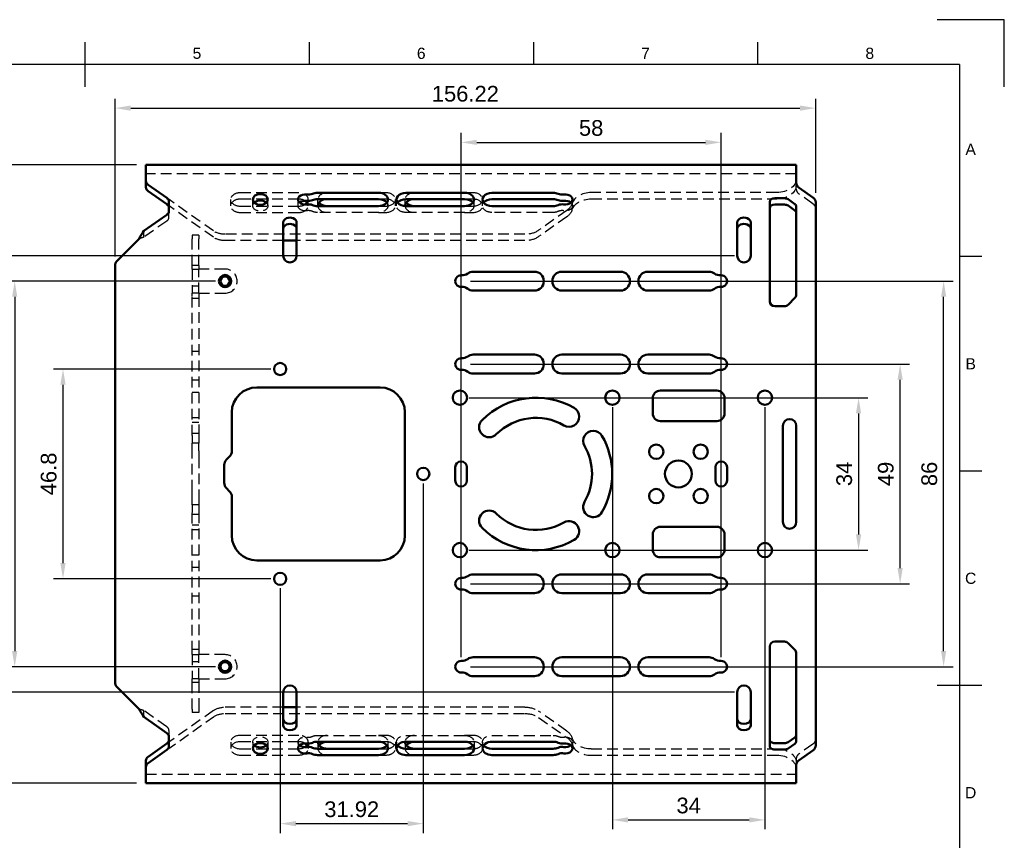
# Model space of a CAD drawing. Header units: millimetres. Extents: x 0 to 420, y 0 to 297.
# Tile 3 of 3: x 200 to 420, y 114 to 297. Entities that reach past the tile are written whole.
import ezdxf
from ezdxf.enums import TextEntityAlignment as Align

# ---------------------------------------------------------------- set-up
doc = ezdxf.new("R2010")
doc.units = ezdxf.units.MM
doc.header["$LTSCALE"] = 0.75
doc.linetypes.add('HIDDEN2', pattern=[4.7625, 3.175, -1.5875])
for name, color, linetype, lineweight in [('BORDER', 7, 'Continuous', 25), ('FD_Dimensions', 7, 'Continuous', 25), ('Hidden', 7, 'HIDDEN2', 25), ('Visible', 7, 'Continuous', 50)]:
    doc.layers.add(name, color=color, linetype=linetype, lineweight=lineweight)
doc.styles.add('FusionTitle', font='arial.ttf')
doc.styles.get("Standard").update_dxf_attribs({"font": 'arial.ttf'})
doc.dimstyles.new('Dim-ISO-25', dxfattribs={"dimtxt": 3.5, "dimasz": 3.5, "dimexe": 2.1, "dimexo": 2.1, "dimgap": 1.4, "dimtad": 1, "dimzin": 12, "dimdsep": 46, "dimtxsty": 'Standard', "dimcen": 0, "dimazin": 3, "dimtp": 0.1, "dimtm": 0.1, "dimtfac": 0.714286, "dimtmove": 0, "dimatfit": 3, "dimfxl": 1, "dimtzin": 12, "dimarcsym": 0})

# ---------------------------------------------------------------- blocks, each defined once
blk = doc.blocks.new('ISO_A3_SHEET')
at = {"layer": 'BORDER'}
for p, q in [((215, 292), (215, 282)), ((265, 292), (265, 287)), ((315, 292), (315, 287)), ((365, 292), (365, 287)), ((410, 287), (20, 287)), ((410, 287), (410, 10)), ((415, 244.16666), (410, 244.16666)), ((415, 196.33333), (410, 196.33333)), ((415, 148.5), (405, 148.5))]:
    blk.add_line(p, q, dxfattribs=at)
at = {"layer": 'Defpoints'}
for p, q in [((420, 297), (405, 297)), ((420, 282), (420, 297))]:
    blk.add_line(p, q, dxfattribs=at)
at = {"layer": 'BORDER', "style": 'FusionTitle'}
for s, p in [('5', (240, 289.5)), ('6', (290, 289.5)), ('7', (340, 289.5)), ('8', (390, 289.5)), ('A', (412.5, 268.08333)), ('B', (412.5, 220.25)), ('C', (412.5, 172.41667)), ('D', (412.5, 124.58334))]:
    blk.add_text(s, height=2.5, dxfattribs=at).set_placement(p, align=Align.MIDDLE)
blk = doc.blocks.new('*D24')
at = {"layer": 'Defpoints', "color": 0, "transparency": 16777216}
for p in [(228.626372, 264.650913), (176.512818, 126.723804), (228.626372, 126.723804)]:
    blk.add_point(p, dxfattribs=at)
at = {"layer": 'FD_Dimensions', "color": 0, "lineweight": -2, "transparency": 16777216}
for p, q in [((226.526372, 264.650913), (174.412818, 264.650913)), ((176.512818, 261.150913), (176.512818, 130.223804)), ((226.526372, 126.723804), (174.412818, 126.723804))]:
    blk.add_line(p, q, dxfattribs=at)
at = {"layer": 'FD_Dimensions', "color": 0, "transparency": 16777216}
for points in [[(175.929485, 261.150913), (177.096152, 261.150913), (176.512818, 264.650913)], [(175.929485, 130.223804), (177.096152, 130.223804), (176.512818, 126.723804)]]:
    blk.add_solid(points, dxfattribs=at)
at = {"layer": 'FD_Dimensions', "color": 0, "transparency": 16777216, "insert": (173.324619, 195.687359), "char_height": 3.5, "attachment_point": 5, "rotation": 90}
blk.add_mtext('137.93', dxfattribs=at)
blk = doc.blocks.new('*D25')
at = {"layer": 'Defpoints', "color": 0, "transparency": 16777216}
for p in [(377.946973, 277.274253), (377.946973, 256.274253), (221.726372, 242.055786)]:
    blk.add_point(p, dxfattribs=at)
at = {"layer": 'FD_Dimensions', "color": 0, "lineweight": -2, "transparency": 16777216}
for p, q in [((221.726372, 244.155786), (221.726372, 279.374253)), ((377.946973, 258.374253), (377.946973, 279.374253)), ((225.226372, 277.274253), (374.446973, 277.274253))]:
    blk.add_line(p, q, dxfattribs=at)
at = {"layer": 'FD_Dimensions', "color": 0, "transparency": 16777216}
for points in [[(225.226372, 277.857587), (225.226372, 276.69092), (221.726372, 277.274253)], [(374.446973, 277.857587), (374.446973, 276.69092), (377.946973, 277.274253)]]:
    blk.add_solid(points, dxfattribs=at)
at = {"layer": 'FD_Dimensions', "color": 0, "transparency": 16777216, "insert": (299.836673, 280.461259), "char_height": 3.5, "attachment_point": 5}
blk.add_mtext('156.22', dxfattribs=at)
blk = doc.blocks.new('*D26')
at = {"layer": 'Defpoints', "color": 0, "transparency": 16777216}
for p in [(356.879305, 269.639539), (298.879305, 152.687359), (356.879305, 152.687359)]:
    blk.add_point(p, dxfattribs=at)
at = {"layer": 'FD_Dimensions', "color": 0, "lineweight": -2, "transparency": 16777216}
for p, q in [((298.879305, 154.787359), (298.879305, 271.739539)), ((356.879305, 154.787359), (356.879305, 271.739539)), ((302.379305, 269.639539), (353.379305, 269.639539))]:
    blk.add_line(p, q, dxfattribs=at)
at = {"layer": 'FD_Dimensions', "color": 0, "transparency": 16777216}
for points in [[(302.379305, 270.222873), (302.379305, 269.056206), (298.879305, 269.639539)], [(353.379305, 270.222873), (353.379305, 269.056206), (356.879305, 269.639539)]]:
    blk.add_solid(points, dxfattribs=at)
at = {"layer": 'FD_Dimensions', "color": 0, "transparency": 16777216, "insert": (327.879305, 272.826545), "char_height": 3.5, "attachment_point": 5}
blk.add_mtext('58', dxfattribs=at)
blk = doc.blocks.new('*D27')
at = {"layer": 'Defpoints', "color": 0, "transparency": 16777216}
for p in [(298.879305, 238.687359), (406.469094, 238.687359), (298.879305, 152.687359)]:
    blk.add_point(p, dxfattribs=at)
at = {"layer": 'FD_Dimensions', "color": 0, "lineweight": -2, "transparency": 16777216}
for p, q in [((300.979305, 238.687359), (408.569094, 238.687359)), ((406.469094, 156.187359), (406.469094, 235.187359)), ((300.979305, 152.687359), (408.569094, 152.687359))]:
    blk.add_line(p, q, dxfattribs=at)
at = {"layer": 'FD_Dimensions', "color": 0, "transparency": 16777216}
for points in [[(405.885761, 235.187359), (407.052428, 235.187359), (406.469094, 238.687359)], [(405.885761, 156.187359), (407.052428, 156.187359), (406.469094, 152.687359)]]:
    blk.add_solid(points, dxfattribs=at)
at = {"layer": 'FD_Dimensions', "color": 0, "transparency": 16777216, "insert": (403.282089, 195.687359), "char_height": 3.5, "attachment_point": 5, "rotation": 90}
blk.add_mtext('86', dxfattribs=at)
blk = doc.blocks.new('*D28')
at = {"layer": 'Defpoints', "color": 0, "transparency": 16777216}
for p in [(298.879305, 220.187359), (396.773877, 220.187359), (298.879305, 171.187359)]:
    blk.add_point(p, dxfattribs=at)
at = {"layer": 'FD_Dimensions', "color": 0, "lineweight": -2, "transparency": 16777216}
for p, q in [((300.979305, 220.187359), (398.873877, 220.187359)), ((396.773877, 174.687359), (396.773877, 216.687359)), ((300.979305, 171.187359), (398.873877, 171.187359))]:
    blk.add_line(p, q, dxfattribs=at)
at = {"layer": 'FD_Dimensions', "color": 0, "transparency": 16777216}
for points in [[(396.190543, 216.687359), (397.35721, 216.687359), (396.773877, 220.187359)], [(396.190543, 174.687359), (397.35721, 174.687359), (396.773877, 171.187359)]]:
    blk.add_solid(points, dxfattribs=at)
at = {"layer": 'FD_Dimensions', "color": 0, "transparency": 16777216, "insert": (393.586871, 195.687359), "char_height": 3.5, "attachment_point": 5, "rotation": 90}
blk.add_mtext('49', dxfattribs=at)
blk = doc.blocks.new('*D29')
at = {"layer": 'Defpoints', "color": 0, "transparency": 16777216}
for p in [(332.620985, 212.687359), (366.620985, 212.687359), (366.620985, 118.523371)]:
    blk.add_point(p, dxfattribs=at)
at = {"layer": 'FD_Dimensions', "color": 0, "lineweight": -2, "transparency": 16777216}
for p, q in [((332.620985, 210.587359), (332.620985, 116.423371)), ((366.620985, 210.587359), (366.620985, 116.423371)), ((336.120985, 118.523371), (363.120985, 118.523371))]:
    blk.add_line(p, q, dxfattribs=at)
at = {"layer": 'FD_Dimensions', "color": 0, "transparency": 16777216}
for points in [[(336.120985, 119.106704), (336.120985, 117.940038), (332.620985, 118.523371)], [(363.120985, 119.106704), (363.120985, 117.940038), (366.620985, 118.523371)]]:
    blk.add_solid(points, dxfattribs=at)
at = {"layer": 'FD_Dimensions', "color": 0, "transparency": 16777216, "insert": (349.620985, 121.71157), "char_height": 3.5, "attachment_point": 5}
blk.add_mtext('34', dxfattribs=at)
blk = doc.blocks.new('*D30')
at = {"layer": 'Defpoints', "color": 0, "transparency": 16777216}
for p in [(298.620985, 212.687359), (298.620985, 178.687359), (387.508864, 178.687359)]:
    blk.add_point(p, dxfattribs=at)
at = {"layer": 'FD_Dimensions', "color": 0, "lineweight": -2, "transparency": 16777216}
for p, q in [((300.720985, 212.687359), (389.608864, 212.687359)), ((387.508864, 209.187359), (387.508864, 182.187359)), ((300.720985, 178.687359), (389.608864, 178.687359))]:
    blk.add_line(p, q, dxfattribs=at)
at = {"layer": 'FD_Dimensions', "color": 0, "transparency": 16777216}
for points in [[(386.925531, 209.187359), (388.092198, 209.187359), (387.508864, 212.687359)], [(386.925531, 182.187359), (388.092198, 182.187359), (387.508864, 178.687359)]]:
    blk.add_solid(points, dxfattribs=at)
at = {"layer": 'FD_Dimensions', "color": 0, "transparency": 16777216, "insert": (384.320665, 195.687359), "char_height": 3.5, "attachment_point": 5, "rotation": 90}
blk.add_mtext('34', dxfattribs=at)
blk = doc.blocks.new('*D38')
at = {"layer": 'Defpoints', "color": 0, "transparency": 16777216}
for p in [(246.267181, 238.687359), (199.361208, 152.687359), (246.267181, 152.687359)]:
    blk.add_point(p, dxfattribs=at)
at = {"layer": 'FD_Dimensions', "color": 0, "lineweight": -2, "transparency": 16777216}
for p, q in [((244.167181, 238.687359), (197.261208, 238.687359)), ((199.361208, 235.187359), (199.361208, 156.187359)), ((244.167181, 152.687359), (197.261208, 152.687359))]:
    blk.add_line(p, q, dxfattribs=at)
at = {"layer": 'FD_Dimensions', "color": 0, "transparency": 16777216}
for points in [[(198.777875, 235.187359), (199.944541, 235.187359), (199.361208, 238.687359)], [(198.777875, 156.187359), (199.944541, 156.187359), (199.361208, 152.687359)]]:
    blk.add_solid(points, dxfattribs=at)
at = {"layer": 'FD_Dimensions', "color": 0, "transparency": 16777216, "insert": (196.174203, 195.687359), "char_height": 3.5, "attachment_point": 5, "rotation": 90}
blk.add_mtext('86', dxfattribs=at)
blk = doc.blocks.new('*D39')
at = {"layer": 'Defpoints', "color": 0, "transparency": 16777216}
for p in [(258.547868, 219.087312), (210.127935, 172.287406), (258.547868, 172.287406)]:
    blk.add_point(p, dxfattribs=at)
at = {"layer": 'FD_Dimensions', "color": 0, "lineweight": -2, "transparency": 16777216}
for p, q in [((256.447868, 219.087312), (208.027935, 219.087312)), ((210.127935, 215.587312), (210.127935, 175.787406)), ((256.447868, 172.287406), (208.027935, 172.287406))]:
    blk.add_line(p, q, dxfattribs=at)
at = {"layer": 'FD_Dimensions', "color": 0, "transparency": 16777216}
for points in [[(209.544602, 215.587312), (210.711268, 215.587312), (210.127935, 219.087312)], [(209.544602, 175.787406), (210.711268, 175.787406), (210.127935, 172.287406)]]:
    blk.add_solid(points, dxfattribs=at)
at = {"layer": 'FD_Dimensions', "color": 0, "transparency": 16777216, "insert": (206.94093, 195.687359), "char_height": 3.5, "attachment_point": 5, "rotation": 90}
blk.add_mtext('46.8', dxfattribs=at)
blk = doc.blocks.new('*D40')
at = {"layer": 'Defpoints', "color": 0, "transparency": 16777216}
for p in [(290.464708, 195.687359), (258.547868, 172.287406), (290.464708, 117.690422)]:
    blk.add_point(p, dxfattribs=at)
at = {"layer": 'FD_Dimensions', "color": 0, "lineweight": -2, "transparency": 16777216}
for p, q in [((290.464708, 193.587359), (290.464708, 115.590422)), ((258.547868, 170.187406), (258.547868, 115.590422)), ((262.047868, 117.690422), (286.964708, 117.690422))]:
    blk.add_line(p, q, dxfattribs=at)
at = {"layer": 'FD_Dimensions', "color": 0, "transparency": 16777216}
for points in [[(262.047868, 118.273755), (262.047868, 117.107089), (258.547868, 117.690422)], [(286.964708, 118.273755), (286.964708, 117.107089), (290.464708, 117.690422)]]:
    blk.add_solid(points, dxfattribs=at)
at = {"layer": 'FD_Dimensions', "color": 0, "transparency": 16777216, "insert": (274.506288, 120.878621), "char_height": 3.5, "attachment_point": 5}
blk.add_mtext('31.92', dxfattribs=at)
blk = doc.blocks.new('*D41')
at = {"layer": 'Defpoints', "color": 0, "transparency": 16777216}
for p in [(361.952451, 244.364211), (188.069615, 147.010506), (361.952451, 147.010506)]:
    blk.add_point(p, dxfattribs=at)
at = {"layer": 'FD_Dimensions', "color": 0, "lineweight": -2, "transparency": 16777216}
for p, q in [((359.852451, 244.364211), (185.969615, 244.364211)), ((188.069615, 240.864211), (188.069615, 150.510506)), ((359.852451, 147.010506), (185.969615, 147.010506))]:
    blk.add_line(p, q, dxfattribs=at)
at = {"layer": 'FD_Dimensions', "color": 0, "transparency": 16777216}
for points in [[(187.486282, 240.864211), (188.652948, 240.864211), (188.069615, 244.364211)], [(187.486282, 150.510506), (188.652948, 150.510506), (188.069615, 147.010506)]]:
    blk.add_solid(points, dxfattribs=at)
at = {"layer": 'FD_Dimensions', "color": 0, "transparency": 16777216, "insert": (184.881416, 195.687359), "char_height": 3.5, "attachment_point": 5, "rotation": 90}
blk.add_mtext('97.35', dxfattribs=at)

msp = doc.modelspace()

# ---------------------------------------------------------------- linework, layer by layer
at = {"layer": 'Hidden'}
for p, q in [((373.627, 262.651), (228.626, 262.651)), ((373.627, 259.18), (373.627, 260.594)), ((243.666, 249.893), (233.252, 257.257)), ((247.523, 255.493), (247.523, 256.907)), ((262.703, 258.392), (249.623, 258.392)), ((262.703, 256.978), (249.623, 256.978)), ((252.437, 255.493), (252.437, 256.907)), ((255.817, 255.493), (255.817, 256.907)), ((262.527, 255.493), (262.527, 256.907)), ((264.803, 255.493), (264.803, 256.907)), ((266.963, 255.493), (266.963, 256.907)), ((282.143, 258.392), (280.487, 258.392)), ((282.143, 256.978), (280.487, 256.978)), ((282.587, 255.493), (282.587, 256.907)), ((284.243, 255.493), (284.243, 256.907)), ((284.487, 255.493), (284.487, 256.907)), ((286.403, 255.493), (286.403, 256.907)), ((301.583, 258.392), (299.667, 258.392)), ((301.583, 256.978), (299.667, 256.978)), ((301.767, 255.493), (301.767, 256.907)), ((303.667, 255.493), (303.667, 256.907)), ((303.683, 255.493), (303.683, 256.907)), ((323.727, 255.493), (323.727, 256.907)), ((369.307, 258.434), (327.867, 258.434)), ((327.867, 257.02), (369.307, 257.02)), ((377.314, 255.94), (374.26, 258.1)), ((243.666, 248.479), (233.252, 255.843)), ((249.623, 255.422), (262.703, 255.422)), ((280.487, 255.422), (282.143, 255.422)), ((299.667, 255.422), (301.583, 255.422)), ((233.747, 252.911), (233.747, 254.325)), ((249.623, 254.008), (262.703, 254.008)), ((280.487, 254.008), (266.837, 254.008)), ((280.487, 254.008), (282.143, 254.008)), ((299.667, 254.008), (286.587, 254.008)), ((299.667, 254.008), (301.583, 254.008)), ((319.417, 254.008), (305.767, 254.008)), ((322.466, 254.474), (316.172, 250.023)), ((322.466, 253.059), (316.172, 248.609)), ((233.252, 252.066), (228.182, 248.481)), ((228.182, 249.103), (228.182, 249.895)), ((228.182, 248.481), (228.182, 249.103)), ((240.41, 248.936), (238.91, 248.936)), ((238.91, 248.936), (238.91, 248.148)), ((238.91, 242.165), (238.91, 248.148)), ((240.41, 248.936), (240.41, 248.148)), ((240.41, 242.165), (240.41, 248.148)), ((313.118, 249.129), (246.276, 249.129)), ((259.226, 247.715), (246.276, 247.715)), ((313.118, 247.715), (262.226, 247.715)), ((240.41, 242.187), (238.91, 242.187)), ((238.91, 241.377), (238.91, 242.165)), ((240.41, 242.165), (240.41, 241.377)), ((238.91, 241.377), (240.42, 241.377)), ((238.91, 241.377), (238.91, 235.997)), ((240.41, 235.997), (240.41, 241.377)), ((246.267, 241.377), (240.42, 241.377)), ((240.41, 237.562), (238.91, 237.562)), ((240.42, 235.997), (238.91, 235.997)), ((238.91, 235.307), (238.91, 235.997)), ((238.91, 204.258), (238.91, 235.307)), ((240.41, 235.997), (240.41, 235.307)), ((240.41, 235.307), (240.41, 204.258)), ((240.42, 235.997), (246.267, 235.997)), ((240.41, 234.812), (238.91, 234.812)), ((240.41, 222.987), (238.91, 222.987)), ((240.41, 216.562), (238.91, 216.562)), ((240.41, 213.812), (238.91, 213.812)), ((240.41, 208.189), (238.91, 208.189)), ((240.41, 207.137), (238.91, 207.137)), ((240.41, 204.737), (238.91, 204.737)), ((238.91, 204.258), (238.91, 202.568)), ((240.41, 204.258), (240.41, 202.568)), ((238.91, 200.857), (238.91, 202.568)), ((240.41, 202.568), (238.91, 202.568)), ((240.41, 200.857), (240.41, 202.568)), ((238.91, 199.383), (238.91, 200.857)), ((240.41, 200.857), (240.41, 199.383)), ((238.91, 191.992), (238.91, 199.383)), ((240.41, 199.383), (240.41, 191.992)), ((238.91, 190.518), (238.91, 191.992)), ((240.41, 191.992), (240.41, 190.518)), ((238.91, 188.807), (238.91, 190.518)), ((238.91, 188.807), (238.91, 187.117)), ((240.41, 188.807), (238.91, 188.807)), ((240.41, 190.518), (240.41, 188.807)), ((240.41, 188.807), (240.41, 187.117)), ((238.91, 156.067), (238.91, 187.117)), ((240.41, 186.637), (238.91, 186.637)), ((240.41, 187.117), (240.41, 156.067)), ((240.41, 184.237), (238.91, 184.237)), ((240.41, 183.186), (238.91, 183.186)), ((240.41, 177.562), (238.91, 177.562)), ((240.41, 174.812), (238.91, 174.812)), ((240.41, 168.387), (238.91, 168.387)), ((240.41, 156.562), (238.91, 156.562)), ((238.91, 155.377), (238.91, 156.067)), ((240.41, 156.067), (240.41, 155.377)), ((238.91, 155.377), (240.42, 155.377)), ((238.91, 155.377), (238.91, 149.997)), ((240.41, 153.812), (238.91, 153.812)), ((240.41, 149.997), (240.41, 155.377)), ((246.267, 155.377), (240.42, 155.377)), ((240.42, 149.997), (238.91, 149.997)), ((238.91, 149.209), (238.91, 149.997)), ((240.41, 149.997), (240.41, 149.209)), ((240.42, 149.997), (246.267, 149.997)), ((238.91, 143.226), (238.91, 149.209)), ((240.41, 149.187), (238.91, 149.187)), ((240.41, 149.209), (240.41, 143.226)), ((228.182, 142.272), (228.182, 142.894)), ((233.252, 139.308), (228.182, 142.894)), ((243.666, 142.896), (233.252, 135.532)), ((238.91, 143.226), (238.91, 142.438)), ((240.41, 143.226), (240.41, 142.438)), ((259.226, 143.66), (246.276, 143.66)), ((313.118, 143.66), (262.226, 143.66)), ((322.466, 138.315), (316.172, 142.766)), ((228.182, 141.48), (228.182, 142.272)), ((233.252, 134.118), (243.666, 141.482)), ((240.41, 142.438), (238.91, 142.438)), ((246.276, 142.246), (313.118, 142.246)), ((316.172, 141.351), (322.466, 136.901)), ((233.747, 138.463), (233.747, 137.049)), ((262.703, 137.367), (249.623, 137.367)), ((266.837, 137.367), (280.487, 137.367)), ((282.143, 137.367), (280.487, 137.367)), ((286.587, 137.367), (299.667, 137.367)), ((301.583, 137.367), (299.667, 137.367)), ((305.767, 137.367), (319.417, 137.367)), ((247.523, 135.882), (247.523, 134.468)), ((262.703, 135.953), (249.623, 135.953)), ((249.623, 134.397), (262.703, 134.397)), ((252.437, 135.882), (252.437, 134.468)), ((255.817, 135.882), (255.817, 134.468)), ((262.527, 135.882), (262.527, 134.468)), ((264.803, 135.882), (264.803, 134.468)), ((266.963, 135.882), (266.963, 134.468)), ((282.143, 135.953), (280.487, 135.953)), ((280.487, 134.397), (282.143, 134.397)), ((282.587, 135.882), (282.587, 134.468)), ((284.243, 135.882), (284.243, 134.468)), ((284.487, 135.882), (284.487, 134.468)), ((286.403, 135.882), (286.403, 134.468)), ((301.583, 135.953), (299.667, 135.953)), ((299.667, 134.397), (301.583, 134.397)), ((301.767, 135.882), (301.767, 134.468)), ((303.667, 135.882), (303.667, 134.468)), ((303.683, 135.882), (303.683, 134.468)), ((323.727, 135.882), (323.727, 134.468)), ((327.867, 134.355), (369.307, 134.355)), ((377.314, 135.435), (374.26, 133.275)), ((249.623, 132.983), (262.703, 132.983)), ((280.487, 132.983), (282.143, 132.983)), ((299.667, 132.983), (301.583, 132.983)), ((327.867, 132.94), (369.307, 132.94)), ((373.627, 132.195), (373.627, 130.78)), ((228.626, 128.724), (373.627, 128.724))]:
    msp.add_line(p, q, dxfattribs=at)
for centre in [(246.267, 238.687), (246.267, 152.687)]:
    msp.add_arc(centre, 2.69, 270, 90, dxfattribs=at)
at = {"layer": 'Hidden', "extrusion": (0, 0, -1)}
for centre, major_axis, start_param, end_param in [((369.307, 261.489), (-4.32, 0), 3.1415927, 4.712389), ((369.307, 260.075), (-4.32, 0), 3.1415927, 4.712389), ((327.867, 253.965), (-4.32, 0), 0.2067179, 1.5707963), ((254.127, 255.493), (1.69, 0), -0.6331858, 3.7747785), ((264.127, 255.493), (1.6, 0), 1.355816, 3.8167242), ((280.487, 255.493), (2.1, 0), -0.4963174, 1.5707963), ((286.587, 255.493), (2.1, 0), 1.5707963, 3.63791), ((299.667, 255.493), (-2.1, 0), 2.6452753, 4.712389), ((305.767, 255.493), (2.1, 0), 1.5707963, 3.63791), ((322.127, 255.493), (-1.6, 0), 2.4664611, 4.9273693), ((319.411, 256.634), (-4.32, 0), 3.3483106, 3.9269908), ((266.837, 255.493), (2.1, 0), 1.5707963, 2.1292201), ((319.417, 255.493), (-2.1, 0), 4.1539652, 4.712389), ((319.411, 255.219), (-4.32, 0), 3.3483106, 3.9269908), ((246.276, 251.738), (3.69, 0), 1.5707963, 2.3561945), ((246.276, 250.324), (3.69, 0), 1.5707963, 2.3561945), ((313.118, 252.183), (-4.32, 0), 3.9269908, 4.712389), ((313.118, 250.769), (-4.32, 0), 3.9269908, 4.712389), ((246.276, 141.051), (-3.69, 0), 0.7853982, 1.5707963), ((313.118, 140.606), (4.32, 0), -1.5707963, -0.7853982), ((246.276, 139.637), (-3.69, 0), 0.7853982, 1.5707963), ((313.118, 139.191), (4.32, 0), -1.5707963, -0.7853982), ((319.411, 136.155), (-4.32, 0), 2.3561945, 2.9348747), ((254.127, 135.882), (-1.69, 0), -0.6331858, 3.7747785), ((264.127, 135.882), (1.6, 0), 2.4664611, 4.9273693), ((266.837, 135.882), (2.1, 0), 4.1539652, 4.712389), ((280.487, 135.882), (-2.1, 0), 1.5707963, 3.63791), ((286.587, 135.882), (2.1, 0), 2.6452753, 4.712389), ((299.667, 135.882), (-2.1, 0), 1.5707963, 3.63791), ((305.767, 135.882), (2.1, 0), 2.6452753, 4.712389), ((319.417, 135.882), (2.1, 0), -1.5707963, -1.0123726), ((322.127, 135.882), (1.6, 0), 4.4974087, 6.9583168), ((319.411, 134.741), (-4.32, 0), 2.3561945, 2.9348747), ((327.867, 137.409), (4.32, 0), 1.5707963, 2.9348747), ((369.307, 131.3), (4.32, 0), -1.5707963, 0), ((369.307, 129.886), (4.32, 0), -1.5707963, 0)]:
    msp.add_ellipse(centre, major_axis=major_axis, ratio=0.7071068, start_param=start_param, end_param=end_param, dxfattribs=at)
at = {"layer": 'Hidden'}
for centre, major_axis, start_param, end_param in [((375.787, 259.18), (-2.16, 0), 0, 0.7853982), ((249.623, 256.907), (2.1, 0), 1.5707963, 4.712389), ((249.623, 255.493), (2.1, 0), 1.5707963, 4.712389), ((262.703, 256.907), (-2.1, 0), 2.6452753, 4.712389), ((262.703, 255.493), (2.1, 0), 0.8653678, 1.5707963), ((269.063, 256.907), (2.1, 0), 1.5707963, 3.63791), ((282.143, 256.907), (2.1, 0), 4.712389, 7.8539816), ((282.143, 255.493), (2.1, 0), 4.712389, 7.8539816), ((288.503, 256.907), (2.1, 0), 1.5707963, 3.63791), ((301.583, 256.907), (2.1, 0), 4.712389, 7.8539816), ((301.583, 255.493), (2.1, 0), 4.712389, 7.8539816), ((327.867, 255.38), (-4.32, 0), -1.5707963, -0.2067179), ((262.703, 255.493), (2.1, 0), 4.712389, 6.5107945), ((262.703, 256.907), (2.1, 0), 4.712389, 5.4178175), ((269.063, 255.493), (2.1, 0), 3.1892297, 4.712389), ((288.503, 255.493), (-2.1, 0), 0.0438926, 1.5707963), ((375.787, 254.86), (-2.16, 0), 3.1415927, 3.9269908), ((232.057, 252.911), (1.69, 0), -0.7853982, 0), ((264.829, 253.22), (-1.69, 0), 4.1539652, 4.9273693), ((321.425, 253.22), (-1.69, 0), 4.4974087, 5.2708127), ((232.057, 138.463), (-1.69, 0), 3.1415927, 3.9269908), ((249.623, 135.882), (-2.1, 0), -1.5707963, 1.5707963), ((262.703, 135.882), (-2.1, 0), 2.9139835, 4.712389), ((264.829, 138.155), (-1.69, 0), 1.355816, 2.1292201), ((269.063, 135.882), (-2.1, 0), -1.5707963, -0.0476371), ((282.143, 135.882), (-2.1, 0), 1.5707963, 4.712389), ((288.503, 135.882), (2.1, 0), 1.5707963, 3.0977001), ((301.583, 135.882), (-2.1, 0), 1.5707963, 4.712389), ((321.425, 138.155), (-1.69, 0), 1.0123726, 1.7857767), ((375.787, 136.515), (2.16, 0), -0.7853982, 0), ((249.623, 134.468), (-2.1, 0), -1.5707963, 1.5707963), ((262.703, 134.468), (2.1, 0), 0.8653678, 1.5707963), ((262.703, 134.468), (-2.1, 0), 1.5707963, 3.63791), ((262.703, 135.882), (2.1, 0), 4.712389, 5.4178175), ((269.063, 134.468), (2.1, 0), 2.6452753, 4.712389), ((282.143, 134.468), (-2.1, 0), 1.5707963, 4.712389), ((288.503, 134.468), (2.1, 0), 2.6452753, 4.712389), ((301.583, 134.468), (-2.1, 0), 1.5707963, 4.712389), ((327.867, 135.995), (4.32, 0), 3.3483106, 4.712389), ((375.787, 132.195), (-2.16, 0), -0.7853982, 0)]:
    msp.add_ellipse(centre, major_axis=major_axis, ratio=0.7071068, start_param=start_param, end_param=end_param, dxfattribs=at)
for points in [[(228.182, 248.481), (227.82, 248.388), (227.459, 248.258), (227.098, 248.127)], [(228.182, 142.894), (227.82, 142.986), (227.459, 143.116), (227.098, 143.247)]]:
    msp.add_open_spline(points, degree=3, dxfattribs=at)
at = {"layer": 'Visible'}
for p, q in [((228.626, 263.919), (228.626, 264.651)), ((373.627, 264.651), (228.626, 264.651)), ((228.626, 263.919), (228.626, 261.023)), ((373.627, 264.651), (373.627, 263.919)), ((373.627, 260.594), (373.627, 263.919)), ((228.626, 259.609), (228.626, 261.023)), ((229.121, 260.178), (233.252, 257.257)), ((377.314, 257.354), (374.26, 259.514)), ((233.252, 255.843), (229.121, 258.764)), ((266.837, 258.392), (280.487, 258.392)), ((266.837, 256.978), (280.487, 256.978)), ((286.587, 258.392), (299.667, 258.392)), ((286.587, 256.978), (299.667, 256.978)), ((305.767, 258.392), (319.417, 258.392)), ((305.767, 256.978), (319.417, 256.978)), ((368.807, 257.169), (371.02, 257.169)), ((371.783, 256.945), (373.311, 255.865)), ((233.747, 256.412), (233.747, 254.325)), ((280.487, 255.422), (266.837, 255.422)), ((299.667, 255.422), (286.587, 255.422)), ((319.417, 255.422), (305.767, 255.422)), ((367.727, 249.895), (367.727, 256.405)), ((368.807, 255.755), (371.02, 255.755)), ((371.783, 255.531), (373.311, 254.451)), ((373.627, 255.325), (373.627, 249.895)), ((377.947, 249.895), (377.947, 256.274)), ((233.252, 253.48), (228.182, 249.895)), ((259.226, 249.895), (259.226, 251.79)), ((262.226, 251.79), (262.226, 249.895)), ((360.452, 249.895), (360.452, 251.79)), ((363.452, 251.79), (363.452, 249.895)), ((227.098, 248.127), (222.221, 243.251)), ((259.226, 249.895), (259.226, 248.127)), ((259.226, 244.364), (259.226, 248.127)), ((262.226, 248.127), (262.226, 249.895)), ((262.226, 248.127), (262.226, 244.364)), ((360.452, 249.895), (360.452, 248.127)), ((360.452, 244.364), (360.452, 248.127)), ((363.452, 248.127), (363.452, 249.895)), ((363.452, 248.127), (363.452, 244.364)), ((367.727, 249.895), (367.727, 248.127)), ((367.727, 234.167), (367.727, 248.127)), ((373.627, 248.127), (373.627, 249.895)), ((373.627, 248.127), (373.627, 235.695)), ((377.947, 249.895), (377.947, 248.127)), ((377.947, 143.247), (377.947, 248.127)), ((262.226, 247.715), (259.226, 247.715)), ((221.726, 242.056), (221.726, 149.319)), ((301.589, 240.787), (315.239, 240.787)), ((321.339, 240.787), (334.419, 240.787)), ((340.519, 240.787), (354.169, 240.787)), ((315.239, 236.587), (301.589, 236.587)), ((334.419, 236.587), (321.339, 236.587)), ((354.169, 236.587), (340.519, 236.587)), ((373.311, 234.931), (371.783, 233.404)), ((371.02, 233.087), (368.807, 233.087)), ((301.589, 222.287), (315.239, 222.287)), ((321.339, 222.287), (334.419, 222.287)), ((340.519, 222.287), (354.169, 222.287)), ((315.239, 218.087), (301.589, 218.087)), ((334.419, 218.087), (321.339, 218.087)), ((354.169, 218.087), (340.519, 218.087)), ((253.315, 214.981), (280.815, 214.981)), ((343.311, 214.287), (355.931, 214.287)), ((341.621, 209.177), (341.621, 212.597)), ((357.621, 212.597), (357.621, 209.177)), ((247.771, 200.767), (247.771, 209.437)), ((286.359, 209.437), (286.359, 181.937)), ((355.931, 207.487), (343.311, 207.487)), ((370.627, 184.967), (370.627, 206.407)), ((373.627, 206.407), (373.627, 184.967)), ((246.081, 193.697), (246.081, 197.677)), ((246.576, 198.872), (247.276, 199.572)), ((297.579, 194.187), (297.579, 197.187)), ((300.179, 197.187), (300.179, 194.187)), ((355.579, 194.187), (355.579, 197.187)), ((358.179, 197.187), (358.179, 194.187)), ((247.276, 191.802), (246.576, 192.502)), ((247.771, 181.937), (247.771, 190.607)), ((343.311, 183.887), (355.931, 183.887)), ((341.621, 178.777), (341.621, 182.197)), ((357.621, 182.197), (357.621, 178.777)), ((280.815, 176.393), (253.315, 176.393)), ((355.931, 177.087), (343.311, 177.087)), ((301.589, 173.287), (315.239, 173.287)), ((321.339, 173.287), (334.419, 173.287)), ((340.519, 173.287), (354.169, 173.287)), ((315.239, 169.087), (301.589, 169.087)), ((334.419, 169.087), (321.339, 169.087)), ((354.169, 169.087), (340.519, 169.087)), ((368.807, 158.287), (371.02, 158.287)), ((367.727, 143.247), (367.727, 157.207)), ((371.783, 157.971), (373.311, 156.444)), ((301.589, 154.787), (315.239, 154.787)), ((321.339, 154.787), (334.419, 154.787)), ((340.519, 154.787), (354.169, 154.787)), ((373.627, 155.68), (373.627, 143.247)), ((315.239, 150.587), (301.589, 150.587)), ((334.419, 150.587), (321.339, 150.587)), ((354.169, 150.587), (340.519, 150.587)), ((222.221, 148.124), (227.098, 143.247)), ((259.226, 143.247), (259.226, 147.011)), ((262.226, 147.011), (262.226, 143.247)), ((360.452, 143.247), (360.452, 147.011)), ((363.452, 147.011), (363.452, 143.247)), ((262.226, 143.66), (259.226, 143.66)), ((259.226, 143.247), (259.226, 141.48)), ((262.226, 141.48), (262.226, 143.247)), ((360.452, 143.247), (360.452, 141.48)), ((363.452, 141.48), (363.452, 143.247)), ((367.727, 143.247), (367.727, 141.48)), ((373.627, 141.48), (373.627, 143.247)), ((377.947, 143.247), (377.947, 141.48)), ((228.182, 141.48), (233.252, 137.894)), ((259.226, 139.585), (259.226, 141.48)), ((262.226, 141.48), (262.226, 139.585)), ((360.452, 139.585), (360.452, 141.48)), ((363.452, 141.48), (363.452, 139.585)), ((367.727, 134.969), (367.727, 141.48)), ((373.627, 141.48), (373.627, 136.049)), ((377.947, 135.1), (377.947, 141.48)), ((233.747, 137.049), (233.747, 134.963)), ((373.311, 136.924), (371.783, 135.844)), ((233.252, 135.532), (229.121, 132.611)), ((233.252, 134.118), (229.121, 131.197)), ((266.837, 135.953), (280.487, 135.953)), ((280.487, 134.397), (266.837, 134.397)), ((286.587, 135.953), (299.667, 135.953)), ((299.667, 134.397), (286.587, 134.397)), ((305.767, 135.953), (319.417, 135.953)), ((319.417, 134.397), (305.767, 134.397)), ((371.02, 135.62), (368.807, 135.62)), ((371.02, 134.206), (368.807, 134.206)), ((373.311, 135.509), (371.783, 134.429)), ((374.26, 131.86), (377.314, 134.02)), ((228.626, 131.766), (228.626, 130.352)), ((280.487, 132.983), (266.837, 132.983)), ((299.667, 132.983), (286.587, 132.983)), ((319.417, 132.983), (305.767, 132.983)), ((228.626, 130.352), (228.626, 127.456)), ((373.627, 127.456), (373.627, 130.78)), ((228.626, 126.724), (228.626, 127.456)), ((373.627, 127.456), (373.627, 126.724)), ((228.626, 126.724), (373.627, 126.724))]:
    msp.add_line(p, q, dxfattribs=at)
at = {"layer": 'Visible', "extrusion": (0, 0, -1)}
for centre, radius in [((-246.267, 238.687), 1.369), ((-246.267, 238.687), 1.025), ((-258.548, 219.087), 1.369), ((-298.621, 212.687), 1.6), ((-332.621, 212.687), 1.6), ((-366.621, 212.687), 1.6), ((-342.395, 200.637), 1.6), ((-352.294, 200.637), 1.6), ((-347.344, 195.687), 3), ((-290.465, 195.687), 1.369), ((-342.395, 190.738), 1.6), ((-352.294, 190.738), 1.6), ((-298.621, 178.687), 1.6), ((-332.621, 178.687), 1.6), ((-366.621, 178.687), 1.6), ((-258.548, 172.287), 1.369), ((-246.267, 152.687), 1.369), ((-246.267, 152.687), 1.025)]:
    msp.add_circle(centre, radius, dxfattribs=at)
for centre, radius, start, end in [((-260.726, 244.364), 1.5, 180, 0), ((-361.952, 244.364), 1.5, 180, 0), ((-298.879, 238.687), 1.3, 266.42913, 93.57087), ((-301.589, 238.687), 2.1, 54.1575, 90), ((-315.239, 238.687), 2.1, 90, 270), ((-321.339, 238.687), 2.1, 270, 90), ((-334.419, 238.687), 2.1, 90, 270), ((-340.519, 238.687), 2.1, 270, 90), ((-354.169, 238.687), 2.1, 90, 125.8425), ((-356.879, 238.687), 1.3, 86.42913, 273.57087), ((-301.589, 238.687), 2.1, 270, 305.8425), ((-354.169, 238.687), 2.1, 234.1575, 270), ((-372.547, 235.695), 1.08, 180, 225), ((-368.807, 234.167), 1.08, 270, 0), ((-371.02, 234.167), 1.08, 225, 270), ((-301.589, 220.187), 2.1, 54.1575, 90), ((-315.239, 220.187), 2.1, 90, 270), ((-321.339, 220.187), 2.1, 270, 90), ((-334.419, 220.187), 2.1, 90, 270), ((-340.519, 220.187), 2.1, 270, 90), ((-354.169, 220.187), 2.1, 90, 125.8425), ((-298.879, 220.187), 1.3, 266.42913, 93.57087), ((-356.879, 220.187), 1.3, 86.42913, 273.57087), ((-301.589, 220.187), 2.1, 270, 305.8425), ((-354.169, 220.187), 2.1, 234.1575, 270), ((-253.315, 209.437), 5.544, 0, 90), ((-280.815, 209.437), 5.544, 90, 180), ((-315.579, 195.687), 17, 45, 120), ((-343.311, 212.597), 1.69, 0, 90), ((-355.931, 212.597), 1.69, 90, 180), ((-322.954, 208.461), 2.25, 120, 300), ((-343.311, 209.177), 1.69, 270, 0), ((-355.931, 209.177), 1.69, 180, 270), ((-305.149, 206.117), 2.25, 225, 45), ((-372.127, 206.407), 1.5, 0, 180), ((-328.353, 203.062), 2.25, 330, 150), ((-315.579, 195.687), 17, 150, 210), ((-247.771, 197.677), 1.69, 0, 45), ((-298.879, 197.187), 1.3, 0, 180), ((-356.879, 197.187), 1.3, 0, 180), ((-247.771, 193.697), 1.69, 315, 0), ((-298.879, 194.187), 1.3, 180, 0), ((-356.879, 194.187), 1.3, 180, 0), ((-328.353, 188.312), 2.25, 210, 30), ((-305.149, 185.258), 2.25, 315, 135), ((-322.954, 182.913), 2.25, 60, 240), ((-372.127, 184.967), 1.5, 180, 0), ((-315.579, 195.687), 17, 240, 315), ((-343.311, 182.197), 1.69, 0, 90), ((-355.931, 182.197), 1.69, 90, 180), ((-253.315, 181.937), 5.544, 270, 0), ((-280.815, 181.937), 5.544, 180, 270), ((-343.311, 178.777), 1.69, 270, 0), ((-355.931, 178.777), 1.69, 180, 270), ((-298.879, 171.187), 1.3, 266.42913, 93.57087), ((-301.589, 171.187), 2.1, 54.1575, 90), ((-315.239, 171.187), 2.1, 90, 270), ((-321.339, 171.187), 2.1, 270, 90), ((-334.419, 171.187), 2.1, 90, 270), ((-340.519, 171.187), 2.1, 270, 90), ((-354.169, 171.187), 2.1, 90, 125.8425), ((-356.879, 171.187), 1.3, 86.42913, 273.57087), ((-301.589, 171.187), 2.1, 270, 305.8425), ((-354.169, 171.187), 2.1, 234.1575, 270), ((-368.807, 157.207), 1.08, 0, 90), ((-371.02, 157.207), 1.08, 90, 135), ((-372.547, 155.68), 1.08, 135, 180), ((-298.879, 152.687), 1.3, 266.42913, 93.57087), ((-301.589, 152.687), 2.1, 54.1575, 90), ((-315.239, 152.687), 2.1, 90, 270), ((-321.339, 152.687), 2.1, 270, 90), ((-334.419, 152.687), 2.1, 90, 270), ((-340.519, 152.687), 2.1, 270, 90), ((-354.169, 152.687), 2.1, 90, 125.8425), ((-356.879, 152.687), 1.3, 86.42913, 273.57087), ((-301.589, 152.687), 2.1, 270, 305.8425), ((-354.169, 152.687), 2.1, 234.1575, 270), ((-260.726, 147.011), 1.5, 0, 180), ((-361.952, 147.011), 1.5, 0, 180)]:
    msp.add_arc(centre, radius, start, end, dxfattribs=at)
at = {"layer": 'Visible'}
for centre, radius, start, end in [((223.416, 242.056), 1.69, 135, 180), ((299.095, 242.141), 2.16, 266.42913, 305.8425), ((356.664, 242.141), 2.16, 234.1575, 273.57087), ((299.095, 235.234), 2.16, 54.1575, 93.57087), ((356.664, 235.234), 2.16, 86.42913, 125.8425), ((299.095, 223.641), 2.16, 266.42913, 305.8425), ((356.664, 223.641), 2.16, 234.1575, 273.57087), ((299.095, 216.734), 2.16, 54.1575, 93.57087), ((356.664, 216.734), 2.16, 86.42913, 125.8425), ((315.579, 195.687), 12.5, 60, 135), ((246.081, 200.767), 1.69, 315, 0), ((315.579, 195.687), 12.5, 330, 30), ((246.081, 190.607), 1.69, 0, 45), ((315.579, 195.687), 12.5, 225, 300), ((299.095, 174.641), 2.16, 266.42913, 305.8425), ((356.664, 174.641), 2.16, 234.1575, 273.57087), ((299.095, 167.734), 2.16, 54.1575, 93.57087), ((356.664, 167.734), 2.16, 86.42913, 125.8425), ((299.095, 156.141), 2.16, 266.42913, 305.8425), ((356.664, 156.141), 2.16, 234.1575, 273.57087), ((223.416, 149.319), 1.69, 180, 225), ((299.095, 149.234), 2.16, 54.1575, 93.57087), ((356.664, 149.234), 2.16, 86.42913, 125.8425)]:
    msp.add_arc(centre, radius, start, end, dxfattribs=at)
for centre, major_axis, start_param, end_param in [((230.316, 261.023), (-1.69, 0), 0, 0.7853982), ((230.316, 259.609), (-1.69, 0), 0, 0.7853982), ((264.829, 259.18), (-1.69, 0), 1.355816, 2.1292201), ((269.063, 255.493), (-2.1, 0), -1.5707963, 0.0476371), ((288.503, 255.493), (-2.1, 0), -1.5707963, 0.0438926), ((321.425, 259.18), (1.69, 0), 4.1539652, 4.9273693), ((375.787, 256.274), (-2.16, 0), 3.1415927, 3.9269908), ((232.057, 254.998), (-1.69, 0), 3.1415927, 3.9269908), ((262.703, 255.493), (2.1, 0), 0.2276092, 0.8653678), ((262.703, 256.907), (-2.1, 0), 2.2762249, 2.6452753), ((264.829, 257.766), (-1.69, 0), 1.355816, 2.1292201), ((264.829, 254.634), (-1.69, 0), 4.1539652, 4.9273693), ((269.063, 256.907), (-2.1, 0), 0.4963174, 1.5707963), ((288.503, 256.907), (-2.1, 0), 0.4963174, 1.5707963), ((321.425, 257.766), (1.69, 0), 4.1539652, 4.9273693), ((321.425, 254.634), (-1.69, 0), 4.4974087, 5.2708127), ((232.057, 136.377), (1.69, 0), -0.7853982, 0), ((262.703, 134.468), (2.1, 0), 0.4963174, 0.8653678), ((262.703, 135.882), (2.1, 0), -0.8653678, -0.2276092), ((264.829, 136.741), (-1.69, 0), 1.355816, 2.1292201), ((264.829, 133.609), (-1.69, 0), 4.1539652, 4.9273693), ((269.063, 135.882), (2.1, 0), 3.0939556, 4.712389), ((269.063, 134.468), (-2.1, 0), -1.5707963, -0.4963174), ((288.503, 135.882), (2.1, 0), 3.0977001, 4.712389), ((288.503, 134.468), (-2.1, 0), -1.5707963, -0.4963174), ((321.425, 136.741), (1.69, 0), 4.1539652, 4.9273693), ((321.425, 133.609), (1.69, 0), 1.355816, 2.1292201), ((375.787, 135.1), (2.16, 0), -0.7853982, 0), ((230.316, 131.766), (1.69, 0), 2.3561945, 3.1415927), ((264.829, 132.195), (-1.69, 0), 4.1539652, 4.9273693), ((321.425, 132.195), (1.69, 0), 1.355816, 2.1292201), ((230.316, 130.352), (1.69, 0), 2.3561945, 3.1415927)]:
    msp.add_ellipse(centre, major_axis=major_axis, ratio=0.7071068, start_param=start_param, end_param=end_param, dxfattribs=at)
at = {"layer": 'Visible', "extrusion": (0, 0, -1)}
for centre, major_axis, start_param, end_param in [((375.787, 260.594), (-2.16, 0), -0.7853982, 0), ((232.057, 256.412), (-1.69, 0), 2.3561945, 3.1415927), ((264.127, 256.907), (-1.6, 0), 4.4974087, 8.068962), ((266.837, 256.907), (2.1, 0), 4.1539652, 4.712389), ((266.837, 255.493), (2.1, 0), 4.1539652, 4.712389), ((280.487, 256.907), (2.1, 0), -1.5707963, 1.5707963), ((280.487, 255.493), (2.1, 0), -1.5707963, -0.4963174), ((286.587, 256.907), (2.1, 0), 1.5707963, 4.712389), ((286.587, 255.493), (-2.1, 0), 0.4963174, 1.5707963), ((299.667, 256.907), (2.1, 0), -1.5707963, 1.5707963), ((299.667, 255.493), (2.1, 0), -1.5707963, -0.4963174), ((305.767, 256.907), (2.1, 0), 1.5707963, 4.712389), ((305.767, 255.493), (-2.1, 0), 0.4963174, 1.5707963), ((319.417, 256.907), (2.1, 0), -1.5707963, -1.0123726), ((319.417, 255.493), (2.1, 0), -1.5707963, -1.0123726), ((322.127, 256.907), (1.6, 0), 4.4974087, 8.068962), ((368.807, 256.405), (1.08, 0), 3.1415927, 4.712389), ((371.02, 256.405), (1.08, 0), -1.5707963, -0.7853982), ((254.127, 255.493), (-1.69, 0), 0.6331858, 2.5084069), ((264.127, 255.493), (-1.6, 0), 0.6751315, 1.7857767), ((266.837, 256.907), (2.1, 0), 1.5707963, 2.1292201), ((319.417, 256.907), (-2.1, 0), 4.1539652, 4.712389), ((322.127, 255.493), (1.6, 0), 4.4974087, 5.6080538), ((368.807, 254.991), (1.08, 0), 3.1415927, 4.712389), ((371.02, 254.991), (1.08, 0), -1.5707963, -0.7853982), ((372.547, 255.325), (-1.08, 0), 2.3561945, 3.1415927), ((232.057, 254.325), (1.69, 0), 0, 0.7853982), ((260.726, 251.79), (-1.5, 0), 0, 3.1415927), ((361.952, 251.79), (-1.5, 0), 0, 3.1415927), ((372.547, 253.911), (-1.08, 0), 2.3561945, 3.1415927), ((260.726, 250.375), (-1.5, 0), 0, 3.1415927), ((361.952, 250.375), (-1.5, 0), 0, 3.1415927), ((260.726, 140.999), (-1.5, 0), 3.1415927, 6.2831853), ((361.952, 140.999), (-1.5, 0), 3.1415927, 6.2831853), ((260.726, 139.585), (-1.5, 0), 3.1415927, 6.2831853), ((361.952, 139.585), (-1.5, 0), 3.1415927, 6.2831853), ((232.057, 137.049), (-1.69, 0), 2.3561945, 3.1415927), ((368.807, 136.384), (1.08, 0), 1.5707963, 3.1415927), ((372.547, 137.464), (1.08, 0), 0, 0.7853982), ((232.057, 134.963), (1.69, 0), 0, 0.7853982), ((254.127, 135.882), (1.69, 0), 0.6331858, 2.5084069), ((264.127, 134.468), (-1.6, 0), 4.4974087, 8.068962), ((264.127, 135.882), (-1.6, 0), 4.4974087, 5.6080538), ((266.837, 134.468), (2.1, 0), 4.1539652, 4.712389), ((266.837, 135.882), (2.1, 0), 1.5707963, 2.1292201), ((280.487, 134.468), (2.1, 0), -1.5707963, 1.5707963), ((280.487, 135.882), (2.1, 0), 0.4963174, 1.5707963), ((286.587, 134.468), (-2.1, 0), 4.712389, 7.8539816), ((286.587, 135.882), (-2.1, 0), 4.712389, 5.7868679), ((299.667, 134.468), (-2.1, 0), 1.5707963, 4.712389), ((299.667, 135.882), (2.1, 0), 0.4963174, 1.5707963), ((305.767, 134.468), (-2.1, 0), 4.712389, 7.8539816), ((305.767, 135.882), (2.1, 0), 1.5707963, 2.6452753), ((319.417, 134.468), (2.1, 0), -1.5707963, -1.0123726), ((319.417, 135.882), (-2.1, 0), 4.1539652, 4.712389), ((322.127, 134.468), (-1.6, 0), 1.355816, 4.9273693), ((322.127, 135.882), (1.6, 0), 0.6751315, 1.7857767), ((368.807, 134.969), (1.08, 0), 1.5707963, 3.1415927), ((371.02, 136.384), (1.08, 0), 0.7853982, 1.5707963), ((371.02, 134.969), (1.08, 0), 0.7853982, 1.5707963), ((372.547, 136.049), (1.08, 0), 0, 0.7853982), ((266.837, 134.468), (2.1, 0), 1.5707963, 2.1292201), ((319.417, 134.468), (-2.1, 0), 4.1539652, 4.712389), ((375.787, 130.78), (-2.16, 0), 0, 0.7853982)]:
    msp.add_ellipse(centre, major_axis=major_axis, ratio=0.7071068, start_param=start_param, end_param=end_param, dxfattribs=at)
for centre, major_axis in [((254.127, 256.907), (1.69, 0)), ((254.127, 134.468), (-1.69, 0))]:
    msp.add_ellipse(centre, major_axis=major_axis, ratio=0.7071068, dxfattribs=at)
at = {"layer": 'Visible'}
for points in [[(228.182, 249.895), (227.82, 249.432), (227.459, 248.782), (227.098, 248.127)], [(227.098, 143.247), (227.459, 142.593), (227.82, 141.942), (228.182, 141.48)]]:
    msp.add_open_spline(points, degree=3, dxfattribs=at)

# ---------------------------------------------------------------- block references
at = {"layer": 'BORDER'}
msp.add_blockref('ISO_A3_SHEET', (0, 0), dxfattribs=at)

# ---------------------------------------------------------------- dimensions: what is measured, and where the dimension line sits
at = {"layer": 'FD_Dimensions'}
for base, p1, p2, picture, middle in [((377.947, 277.274), (221.726, 242.056), (377.947, 256.274), '*D25', (299.837, 280.461)), ((290.465, 117.69), (258.548, 172.287), (290.465, 195.687), '*D40', (274.506, 120.879))]:
    dim = msp.add_linear_dim(base=base, p1=p1, p2=p2, dimstyle='Dim-ISO-25', override={"dimlfac": 1, "dimclrd": 0, "dimclre": 0}, dxfattribs=at)
    dim.commit()
    dim.dimension.update_dxf_attribs({"geometry": picture, "text_midpoint": middle})
for p1, p2, distance, picture, middle in [((298.879, 152.687), (356.879, 152.687), 116.952, '*D26', (327.879, 272.827)), ((246.267, 238.687), (246.267, 152.687), -46.906, '*D38', (196.174, 195.687)), ((298.879, 171.187), (298.879, 220.187), -97.895, '*D28', (393.587, 195.687)), ((258.548, 219.087), (258.548, 172.287), -48.42, '*D39', (206.941, 195.687)), ((332.621, 212.687), (366.621, 212.687), -94.164, '*D29', (349.621, 121.712))]:
    dim = msp.add_aligned_dim(p1=p1, p2=p2, distance=distance, dimstyle='Dim-ISO-25', override={"dimlfac": 1, "dimclrd": 0, "dimclre": 0}, dxfattribs=at)
    dim.commit()
    dim.dimension.update_dxf_attribs({"geometry": picture, "text_midpoint": middle})
for base, p1, p2, picture, middle, dimtype in [((176.513, 126.724), (228.626, 264.651), (228.626, 126.724), '*D24', (176.513, 195.687), 160), ((406.469, 238.687), (298.879, 152.687), (298.879, 238.687), '*D27', (406.469, 195.687), 161)]:
    dim = msp.add_linear_dim(base=base, p1=p1, p2=p2, angle=90, dimstyle='Dim-ISO-25', override={"dimlfac": 1}, dxfattribs=at)
    dim.commit()
    dim.dimension.update_dxf_attribs({"geometry": picture, "text_midpoint": middle, "dimtype": dimtype})
for base, p1, p2, picture, middle in [((188.07, 147.011), (361.952, 244.364), (361.952, 147.011), '*D41', (184.881, 195.687)), ((387.509, 178.687), (298.621, 212.687), (298.621, 178.687), '*D30', (384.321, 195.687))]:
    dim = msp.add_linear_dim(base=base, p1=p1, p2=p2, angle=90, dimstyle='Dim-ISO-25', override={"dimlfac": 1, "dimclrd": 0, "dimclre": 0}, dxfattribs=at)
    dim.commit()
    dim.dimension.update_dxf_attribs({"geometry": picture, "text_midpoint": middle})

doc.saveas('drawing.dxf')
